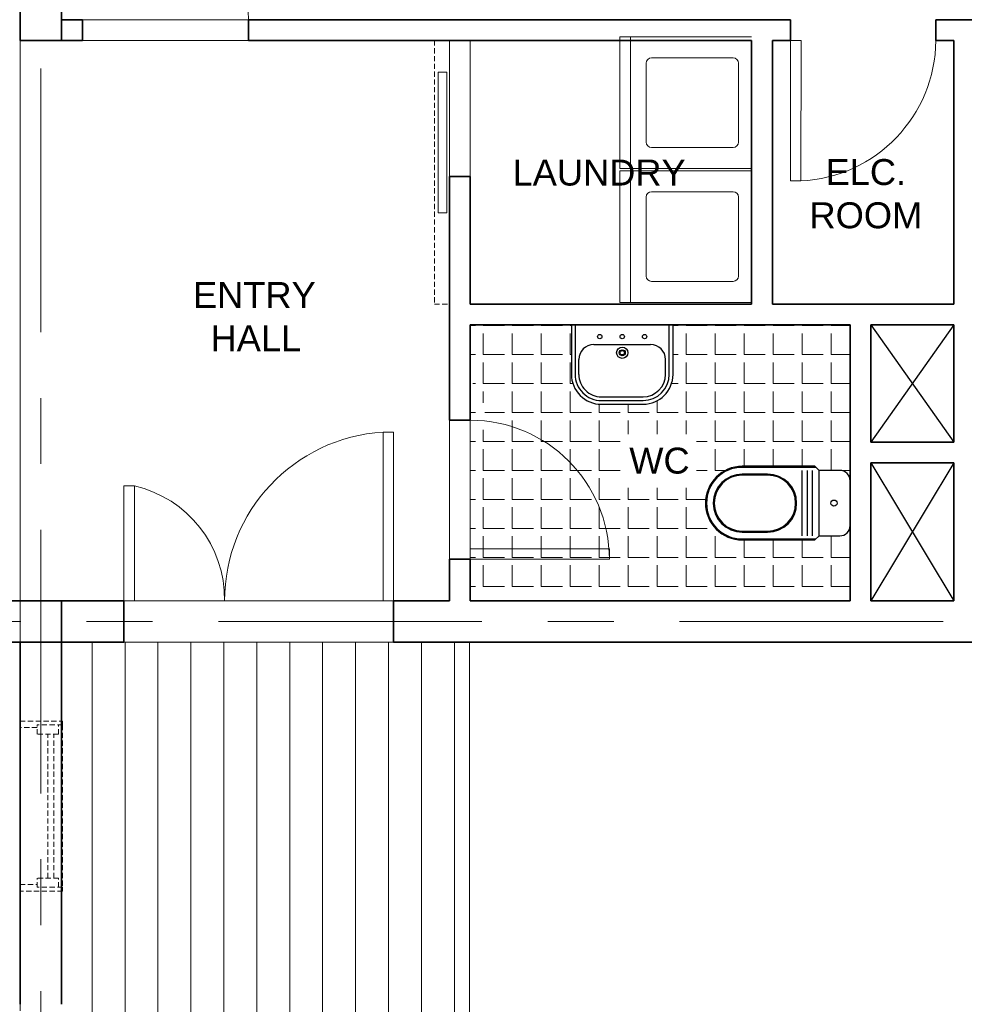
# Model space of a CAD drawing. Header units: millimetres. Extents: x -1387 to 25395, y 3819 to 34407.
# Tile 3 of 14: x 10990 to 15542, y 14726 to 19470. Entities that reach past the tile are written whole.
import ezdxf

# ---------------------------------------------------------------- set-up
doc = ezdxf.new("R2010")
doc.units = ezdxf.units.MM
doc.header["$LTSCALE"] = 100
doc.linetypes.add('Grid Line', pattern=[22.225, 12.7, -3.175, 3.175, -3.175])
doc.linetypes.add('HIDDEN', pattern=[0.375, 0.25, -0.125])
doc.layers.add('A-731-Sanitary Fixtures', color=161, linetype='Continuous')
for name, color, linetype, lineweight in [('A-DIMENSIONS', 91, 'Continuous', 5), ('A-DOOR', 31, 'Continuous', 18), ('A-FLOR', 192, 'Continuous', 18), ('A-FLOR-OTLN', 6, 'Continuous', 9), ('A-FLOR-PATT', 8, 'Continuous', 18), ('A-GLAZ', 6, 'Continuous', 9), ('A-WALL', 113, 'Continuous', 18), ('G-ANNO-TEXT', 231, 'Continuous', 9), ('P-SANR-FIXT', 6, 'Continuous', 18), ('S-COLS', 4, 'Continuous', 18), ('S-GRID', 1, 'Continuous', 9)]:
    doc.layers.add(name, color=color, linetype=linetype, lineweight=lineweight)
doc.styles.add('Arial_1', font='arial.ttf', dxfattribs={"height": 125})

# ---------------------------------------------------------------- blocks, each defined once
blk = doc.blocks.new('Washer 1 _NZ_ - 635 x 635 x 890mm-197560-L0 - UNIT 1')
at = {"layer": 'A-DIMENSIONS'}
for p, q in [((712.5, 596.6), (77.5, 596.6)), ((77.5, 596.6), (77.5, -38.4)), ((712.5, -38.4), (712.5, 596.6)), ((77.5, 545.8), (712.5, 545.8)), ((179.1, 444.1), (179.1, 50.5)), ((204.5, 469.5), (585.5, 469.5)), ((610.9, 444.1), (610.9, 50.5)), ((204.5, 25.1), (585.5, 25.1))]:
    blk.add_line(p, q, dxfattribs=at)
for centre, start, end in [((204.5, 444.1), 90, 180), ((585.5, 444.1), 360, 90), ((204.5, 50.5), 180, 270), ((585.5, 50.5), 270, 360)]:
    blk.add_arc(centre, 25.4, start, end, dxfattribs=at)
blk = doc.blocks.new('lavabooo')
at = {"layer": 'A-731-Sanitary Fixtures'}
for p, q in [((16.401, 7.3), (16.401, 7.036)), ((16.421, 7.3), (16.421, 7.036)), ((16.925, 7.036), (16.925, 7.3)), ((16.945, 7.036), (16.945, 7.3)), ((16.521, 7.196), (16.825, 7.196)), ((16.441, 7.036), (16.441, 7.116)), ((16.905, 7.036), (16.905, 7.116)), ((16.561, 6.916), (16.785, 6.916)), ((16.561, 6.896), (16.785, 6.896)), ((16.561, 6.876), (16.785, 6.876))]:
    blk.add_line(p, q, dxfattribs=at)
for centre, radius in [((16.553, 7.2382), 0.0117), ((16.673, 7.2382), 0.0117), ((16.793, 7.2382), 0.0117), ((16.673, 7.1515), 0.0299), ((16.673, 7.1515), 0.0163), ((16.673, 7.1515), 0.0117)]:
    blk.add_circle(centre, radius, dxfattribs=at)
for centre, radius, start, end in [((16.521, 7.116), 0.08, 90, 180), ((16.825, 7.116), 0.08, 0, 90), ((16.561, 7.036), 0.16, 180, 270), ((16.561, 7.036), 0.14, 180, 270), ((16.561, 7.036), 0.12, 180, 270), ((16.785, 7.036), 0.16, 270, 0), ((16.785, 7.036), 0.14, 270, 0), ((16.785, 7.036), 0.12, 270, 0)]:
    blk.add_arc(centre, radius, start, end, dxfattribs=at)
blk = doc.blocks.new('chiotte')
at = {"layer": 'A-731-Sanitary Fixtures'}
for p, q in [((15.8548, 6.6074), (15.7548, 6.6074)), ((15.8548, 6.6074), (15.8748, 6.6274)), ((15.8548, 6.6074), (15.8548, 6.2924)), ((16.2248, 6.6224), (15.8698, 6.6224)), ((16.2248, 6.6274), (15.8748, 6.6274)), ((15.8877, 6.2924), (15.8877, 6.6074)), ((15.9127, 6.2924), (15.9127, 6.6074)), ((15.9377, 6.2924), (15.9377, 6.6074)), ((16.2248, 6.5899), (16.1029, 6.5899)), ((16.2248, 6.5849), (16.1029, 6.5849)), ((16.1029, 6.3149), (16.2248, 6.3149)), ((15.7548, 6.2924), (15.8548, 6.2924)), ((15.8548, 6.2924), (15.8748, 6.2724)), ((15.8698, 6.2774), (16.2248, 6.2774)), ((15.8748, 6.2724), (16.2248, 6.2724)), ((16.1029, 6.3099), (16.2248, 6.3099))]:
    blk.add_line(p, q, dxfattribs=at)
blk.add_circle((15.7829, 6.4499), 0.0148, dxfattribs=at)
for centre, radius, start, end in [((15.7548, 6.5574), 0.05, 90, 180), ((16.2248, 6.4499), 0.1775, 270, 90), ((16.2248, 6.4499), 0.1725, 270, 90), ((16.1029, 6.4499), 0.14, 90, 270), ((16.1029, 6.4499), 0.135, 90, 270), ((16.2248, 6.4499), 0.14, 270, 90), ((16.2248, 6.4499), 0.135, 270, 90), ((15.7548, 6.3424), 0.05, 180, 270)]:
    blk.add_arc(centre, radius, start, end, dxfattribs=at)
blk = doc.blocks.new('M_Single-Flush - 0813 x 2134mm-433555-00- Ground')
at = {"layer": 'A-DOOR', "lineweight": 18}
for p, q in [((355.5, 135), (355.5, 948.1)), ((406.5, 948.1), (355.5, 948.1)), ((406.5, 135), (406.5, 948.1)), ((406.5, 135), (355.5, 135))]:
    blk.add_line(p, q, dxfattribs=at)
at = {"layer": 'A-DOOR'}
blk.add_arc((406.5, 135), 814.7, 93.5891, 180, dxfattribs=at)

msp = doc.modelspace()

# ---------------------------------------------------------------- hatches: boundary and pattern name
at = {"layer": 'A-FLOR-PATT'}
h = msp.add_hatch(dxfattribs=at)
h.set_pattern_fill('ANGLE', color=256, scale=20, style=0)
h.set_pattern_definition([(0, (-605.97, 41326.63), (0, 139.7), [101.6, -38.1]), (90, (-605.97, 41326.63), (-139.7, 9e-15), [101.6, -38.1])])
edge = h.paths.add_edge_path()
edge.add_line((14992.4831965, 17998.6799359), (14138.6300887, 17998.6799359))
edge.add_line((14138.6300887, 17998.6799359), (14137.5519639, 17743.4688003))
edge.add_arc((13990.9122498, 17765.1840265), 148.2388505, 267.5723710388, 351.5765392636, ccw=False)
edge.add_line((13984.6332313, 17617.0782173), (13783.0332313, 17617.0759675))
edge.add_arc((13803.816625, 17770.7639206), 155.0868673, 183.5820332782, 262.2985475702, ccw=False)
edge.add_line((13649.0327402, 17761.0744721), (13649.0300887, 17998.6744721))
edge.add_line((13649.0300887, 17998.6744721), (13161.9831965, 17998.6799359))
edge.add_line((13161.9831965, 17998.6799359), (13161.9831965, 17746.0142772))
edge.add_line((13161.9831965, 17746.0142772), (13172.1831965, 17746.0142772))
edge.add_arc((13172.1831965, 17744.2142772), 1.8, 0.0000000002, 89.9999999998, ccw=False)
edge.add_line((13173.9831965, 17744.2142772), (13173.9831965, 17702.8142772))
edge.add_arc((13172.1831965, 17702.8142772), 1.8, -90.0000000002, 0.0000000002, ccw=False)
edge.add_line((13172.1831965, 17701.0142772), (13161.9831965, 17701.0142772))
edge.add_line((13161.9831965, 17701.0142772), (13161.9831965, 17692.5344749))
edge.add_arc((13161.9831965, 16971.4940553), 721.0404197, 0, 90, ccw=False)
edge.add_line((13883.0236161, 16971.4940553), (13161.9831965, 16971.4940553))
edge.add_line((13161.9831965, 16971.4940553), (13161.9831965, 16963.0142531))
edge.add_line((13161.9831965, 16963.0142531), (13172.1831965, 16963.0142531))
edge.add_arc((13172.1831965, 16961.2142531), 1.8, 0.0000000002, 89.9999999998, ccw=False)
edge.add_line((13173.9831965, 16961.2142531), (13173.9831965, 16919.8142531))
edge.add_arc((13172.1831965, 16919.8142531), 1.8, -90.0000000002, 0.0000000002, ccw=False)
edge.add_line((13172.1831965, 16918.0142531), (13161.9831965, 16918.0142531))
edge.add_line((13161.9831965, 16918.0142531), (13161.9831965, 16738.9904521))
edge.add_line((13161.9831965, 16738.9904521), (14992.4831965, 16738.9904521))
edge.add_line((14992.4831965, 16738.9904521), (14992.4831965, 17032.6480569))
edge.add_arc((14942.4855958, 17033.1378807), 50, 270.0012788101, 359.4386942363, ccw=False)
edge.add_line((14942.4867118, 16983.1378807), (14842.4867118, 16983.1367648))
edge.add_line((14842.4867118, 16983.1367648), (14822.486935, 16963.1365416))
edge.add_line((14822.486935, 16963.1365416), (14472.486935, 16963.1326357))
edge.add_arc((14469.1218796, 17140.5558053), 177.455078, 91.5312973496, 271.0865568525, ccw=False)
edge.add_line((14464.3797477, 17317.9475101), (14822.4824153, 17318.1365416))
edge.add_line((14822.4824153, 17318.1365416), (14842.4826385, 17298.1367647))
edge.add_line((14842.4826385, 17298.1367647), (14942.4831965, 17298.1378807))
edge.add_arc((14942.4831965, 17248.1378807), 50, 0.0006394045, 89.9999999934, ccw=False)
edge.add_line((14992.4831965, 17248.1384387), (14992.4831965, 17998.6799359))
edge = h.paths.add_edge_path(flags=17)
edge.add_line((13161.9831965, 17692.5344749), (13161.9831965, 17636.0141999))
edge.add_line((13161.9831965, 17636.0141999), (13170.0027677, 17636.0141999))
edge.add_line((13170.0027677, 17636.0141999), (13170.0027677, 17624.3264495))
edge.add_line((13170.0027677, 17624.3264495), (13231.6941377, 17624.3264495))
edge.add_line((13231.6941377, 17624.3264495), (13231.6941377, 17493.7275953))
edge.add_line((13231.6941377, 17493.7275953), (13222.9441377, 17493.7275953))
edge.add_line((13222.9441377, 17493.7275953), (13209.6702904, 17493.7275953))
edge.add_line((13209.6702904, 17493.7275953), (13209.236125, 17493.7275953))
edge.add_line((13209.236125, 17493.7275953), (13209.236125, 17601.8684368))
edge.add_line((13209.236125, 17601.8684368), (13170.0027677, 17601.8684368))
edge.add_line((13170.0027677, 17601.8684368), (13170.0027677, 17591.0141999))
edge.add_line((13170.0027677, 17591.0141999), (13161.9831965, 17591.0141999))
edge.add_line((13161.9831965, 17591.0141999), (13161.9831965, 16971.4940553))
edge.add_line((13161.9831965, 16971.4940553), (13883.0236161, 16971.4940553))
edge.add_arc((13161.9831965, 16971.4940553), 721.0404197, 360, 450)
h.paths.add_polyline_path([(13899.0024829, 17214.7758101), (14252.4301773, 17214.7758101), (14252.4301773, 17472.3644868), (13899.0024829, 17472.3644868)], flags=16)
at = {"layer": 'A-FLOR-PATT', "ltscale": 100}
h = msp.add_hatch(dxfattribs=at)
h.set_pattern_fill('ANSI31', color=256, scale=50, angle=45, style=0)
h.set_pattern_definition([(90, (-1995.97, 40726.63), (-158.75, 0), [])])
h.paths.add_polyline_path([(13161.9831965, 12290.7760464), (11192.4831965, 12290.7760464), (11192.4831965, 11870.1309751), (13161.9831965, 11870.1309751)])
h.paths.add_polyline_path([(12356.0165437, 14540.3957937), (12356.0165437, 14364.4326968), (11837.7340518, 14364.4326968), (11837.7340518, 14540.3957937)], flags=16)
h.paths.add_polyline_path([(13161.9831965, 16470.1309751), (11192.4831965, 16470.1309751), (11192.4831965, 12290.7760464), (13161.9831965, 12290.7760464)])

# ---------------------------------------------------------------- linework, layer by layer
for p, q in [((15492.4831965, 18000.1309751), (15092.4831965, 17435.1309751)), ((15092.4831965, 18000.1309751), (15492.4831965, 17435.1309751)), ((15492.4831965, 17335.1309751), (15092.4831965, 16670.1309751)), ((15092.4831965, 17335.1309751), (15492.4831965, 16670.1309751))]:
    msp.add_line(p, q)
at = {"layer": 'A-DOOR', "lineweight": 18}
for p, q in [((14704.9831965, 19370.1309751), (14704.4087548, 18693.0222975)), ((14704.9831965, 19370.1309751), (14755.9831965, 19370.1309751)), ((14755.9831965, 19370.1309751), (14755.4087548, 18693.0222975)), ((14704.4087576, 18693.0256865), (14755.4087576, 18693.0256865)), ((11492.4831965, 17224.2989961), (11543.4831965, 17224.2989961)), ((11492.4831965, 16670.1309751), (11492.4831965, 17224.2989961)), ((11543.4831965, 16670.1309751), (11543.4831965, 17224.2989961)), ((13161.9831965, 16921.1309751), (13831.9831965, 16921.1309751)), ((13161.9831965, 16870.1309751), (13161.9831965, 16921.1309751)), ((13831.9831965, 16870.1309751), (13831.9831965, 16921.1309751)), ((13161.9831965, 16870.1309751), (13831.9831965, 16870.1309751)), ((12792.4831965, 16670.1309751), (12741.4831965, 16670.1309751))]:
    msp.add_line(p, q, dxfattribs=at)
at = {"layer": 'A-DOOR'}
msp.add_lwpolyline([(13006.6828109, 18539.4549137), (13049.4330252, 18539.4549137), (13049.4330252, 19216.5726196), (13006.6828109, 19216.5726196)], close=True, dxfattribs=at)
for centre, radius, start, end in [((11292.2574441, 19470.1309751), 800, 0, 90), ((14722.4737173, 19374.7523242), 682.5251248, 272.7658641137, 359.6120497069), ((13161.9831965, 16870.1309751), 670, 0, 90), ((11414.9204485, 16676.272149), 562.9047924, 359.3749025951, 76.7976007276)]:
    msp.add_arc(centre, radius, start, end, dxfattribs=at)
at = {"layer": 'A-FLOR'}
msp.add_line((13061.9831965, 18737.8955633), (13061.9831965, 18734.8955633), dxfattribs=at)
at = {"layer": 'A-FLOR-OTLN'}
for p, q in [((12092.2574441, 19470.1309751), (11292.2574441, 19470.1309751)), ((11292.2574441, 19370.1309751), (12092.2574441, 19370.1309751)), ((13061.9831965, 18715.1309751), (13061.9831965, 19370.1309751)), ((13161.9831965, 18715.1309751), (13161.9831965, 19370.1309751)), ((13061.9831965, 17540.1309751), (13061.9831965, 16870.1309751)), ((13161.9831965, 17540.1309751), (13161.9831965, 16870.1309751)), ((12792.4831965, 16670.1309751), (11492.4831965, 16670.1309751)), ((11492.4831965, 16470.1309751), (12792.4831965, 16470.1309751))]:
    msp.add_line(p, q, dxfattribs=at)
at = {"layer": 'A-FLOR-PATT'}
msp.add_line((13158.1978342, 16470.1309751), (13158.1978342, 11370.1309751), dxfattribs=at)
at = {"layer": 'A-FLOR-PATT', "linetype": 'HIDDEN'}
for p, q in [((10992.4831965, 16059.0260472), (10992.4831965, 16090.7760464)), ((10992.4831965, 16090.7760464), (11196.7685587, 16090.7760464)), ((11196.7685587, 16071.7260464), (11196.7685587, 16090.7760464)), ((11074.4685587, 16059.0260472), (10992.4831965, 16059.0260472)), ((10992.4831965, 15302.5260464), (10992.4831965, 16059.0260472)), ((11196.7685587, 16071.7260464), (11074.4685587, 16071.7260464)), ((11074.4685587, 16027.2760464), (11074.4685587, 16071.7260464)), ((11177.0625746, 16027.2760464), (11177.0625746, 16071.7260464)), ((11196.7685587, 16071.7260464), (11196.7685587, 15289.8260464)), ((11177.0625746, 16027.2760464), (11074.4685587, 16027.2760464)), ((11126.0935587, 15334.2760464), (11126.0935587, 16027.2760464)), ((11155.4935587, 15334.2760464), (11155.4935587, 16027.2760464)), ((11177.7185587, 15334.2760464), (11074.4685587, 15334.2760464)), ((11074.4685587, 15289.8260464), (11074.4685587, 15334.2760464)), ((11177.7185587, 15289.8260464), (11177.7185587, 15334.2760464)), ((10992.4831965, 15302.5260464), (11074.4685587, 15302.5260464)), ((10992.4831965, 15270.7760464), (10992.4831965, 15302.5260464)), ((11196.7685587, 15289.8260464), (11074.4685587, 15289.8260464)), ((11196.7685587, 15270.7760464), (11196.7685587, 15289.8260464)), ((11196.7685587, 15270.7760464), (10992.4831965, 15270.7760464))]:
    msp.add_line(p, q, dxfattribs=at)
msp.add_lwpolyline([(12988.976229, 19370.1309751), (12988.976229, 18098.6799359), (13061.9831965, 18100.1309751)], dxfattribs=at)
at = {"layer": 'A-GLAZ'}
msp.add_line((10992.4831965, 14725.7760464), (10992.4831965, 14694.0260464), dxfattribs=at)
at = {"layer": 'A-WALL', "lineweight": 35}
for p, q in [((11192.4831965, 19470.1309751), (11292.2574441, 19470.1309751)), ((11292.2574441, 19470.1309751), (11292.2574441, 19370.1309751)), ((12092.2574441, 19470.1309751), (14704.9831965, 19470.1309751)), ((12092.2574441, 19370.1309751), (12092.2574441, 19470.1309751)), ((14704.9831965, 19470.1309751), (14704.9831965, 19370.1309751)), ((15404.9831965, 19470.1309751), (15936.4831965, 19470.1309751)), ((15404.9831965, 19370.1309751), (15404.9831965, 19470.1309751)), ((11292.2574441, 19370.1309751), (11192.4831965, 19370.1309751)), ((14517.4831965, 19370.1309751), (12092.2574441, 19370.1309751)), ((14517.4831965, 18100.1309751), (14517.4831965, 19370.1309751)), ((14704.9831965, 19370.1309751), (14617.4831965, 19370.1309751)), ((14617.4831965, 19370.1309751), (14617.4831965, 18100.1309751)), ((15492.4831965, 19370.1309751), (15404.9831965, 19370.1309751)), ((15492.4831965, 18100.1309751), (15492.4831965, 19370.1309751)), ((13161.9831965, 18715.1309751), (13061.9831965, 18715.1309751)), ((13061.9831965, 17540.1309751), (13061.9831965, 18715.1309751)), ((13161.9831965, 18715.1309751), (13161.9831965, 18100.1309751)), ((13161.9831965, 18100.1309751), (14517.4831965, 18100.1309751)), ((14617.4831965, 18100.1309751), (15492.4831965, 18100.1309751)), ((13161.9831965, 18000.1309751), (13161.9831965, 17540.1309751)), ((14992.4831965, 18000.1309751), (13161.9831965, 18000.1309751)), ((14992.4831965, 16670.1309751), (14992.4831965, 18000.1309751)), ((15092.4831965, 17435.1309751), (15092.4831965, 18000.1309751)), ((15492.4831965, 18000.1309751), (15092.4831965, 18000.1309751)), ((15492.4831965, 17435.1309751), (15492.4831965, 18000.1309751)), ((13061.9831965, 17540.1309751), (13161.9831965, 17540.1309751)), ((15092.4831965, 17435.1309751), (15492.4831965, 17435.1309751)), ((15092.4831965, 16670.1309751), (15092.4831965, 17335.1309751)), ((15092.4831965, 17335.1309751), (15492.4831965, 17335.1309751)), ((15492.4831965, 16670.1309751), (15492.4831965, 17335.1309751)), ((13061.9831965, 16670.1309751), (13061.9831965, 16870.1309751)), ((13061.9831965, 16870.1309751), (13161.9831965, 16870.1309751)), ((13161.9831965, 16870.1309751), (13161.9831965, 16670.1309751)), ((11492.4831965, 16670.1309751), (11192.4831965, 16670.1309751)), ((11492.4831965, 16470.1309751), (11492.4831965, 16670.1309751)), ((12792.4831965, 16670.1309751), (13061.9831965, 16670.1309751)), ((12792.4831965, 16670.1309751), (12792.4831965, 16470.1309751)), ((13161.9831965, 16670.1309751), (14992.4831965, 16670.1309751)), ((15092.4831965, 16670.1309751), (15492.4831965, 16670.1309751)), ((10992.4831965, 14725.7760464), (10992.4831965, 16470.1309751)), ((11192.4831965, 14725.7760464), (11192.4831965, 16470.1309751)), ((11192.4831965, 16470.1309751), (11492.4831965, 16470.1309751)), ((16792.4831965, 16470.1309751), (12792.4831965, 16470.1309751))]:
    msp.add_line(p, q, dxfattribs=at)
at = {"layer": 'A-WALL'}
msp.add_line((10992.4831965, 16470.1309751), (10992.4831965, 19386.6990504), dxfattribs=at)
at = {"layer": 'S-COLS', "lineweight": 35}
for points in [[(11192.4831965, 19770.1309751), (10992.4831965, 19770.1309751), (10992.4831965, 19370.1309751), (11192.4831965, 19370.1309751)], [(10792.4831965, 16670.1309751), (10792.4831965, 16470.1309751), (11192.4831965, 16470.1309751), (11192.4831965, 16670.1309751)]]:
    msp.add_lwpolyline(points, close=True, dxfattribs=at)
at = {"layer": 'S-GRID', "linetype": 'Grid Line'}
for p, q in [((11092.4831965, 9074.6545644), (11092.4831965, 31863.627106)), ((-1387.1586866, 16570.1309751), (24095.2236222, 16570.1309751))]:
    msp.add_line(p, q, dxfattribs=at)

# ---------------------------------------------------------------- block references
at = {"layer": 'A-DOOR'}
msp.add_blockref('M_Single-Flush - 0813 x 2134mm-433555-00- Ground', (12385.9831965, 16535.1309751), dxfattribs=at)
at = {"layer": 'P-SANR-FIXT', "xscale": -1, "rotation": 90}
for p in [(14479.1327613, 19465.2796359), (14479.1327613, 18820.112981)]:
    msp.add_blockref('Washer 1 _NZ_ - 635 x 635 x 890mm-197560-L0 - UNIT 1', p, dxfattribs=at)
at = {"layer": 'P-SANR-FIXT'}
for name, p, xscale, yscale, zscale, rotation in [('lavabooo', (-1111.7697126, 11428.5097461), 900.0000000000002, 900.0000000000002, 900.0000000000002, 0.0006394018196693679), ('chiotte', (30697.2577987, 23590.710337), 1000, 1000, 1000, 180.0006394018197)]:
    msp.add_blockref(name, p, dxfattribs=dict(at, xscale=xscale, yscale=yscale, zscale=zscale, rotation=rotation))

# ---------------------------------------------------------------- texts
at = {"layer": 'G-ANNO-TEXT', "color": 7, "char_height": 125, "attachment_point": 3, "style": 'Arial_1'}
for s, insert, width in [('LAUNDRY', (14199.8215677, 18796.0412348), 865.8225), ('\\pxqc;ELC.\\PROOM', (15503.3887497, 18798.5284455), 870.902990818), ('ENTRY\\P\\pxqc;HALL', (12417.1082013, 18206.0347074), 577.215), ('\\pxqc;WC', (14361.9363812, 17408.0312671), 577.215)]:
    msp.add_mtext(s, dxfattribs=dict(at, insert=insert, width=width))

doc.saveas('drawing.dxf')
